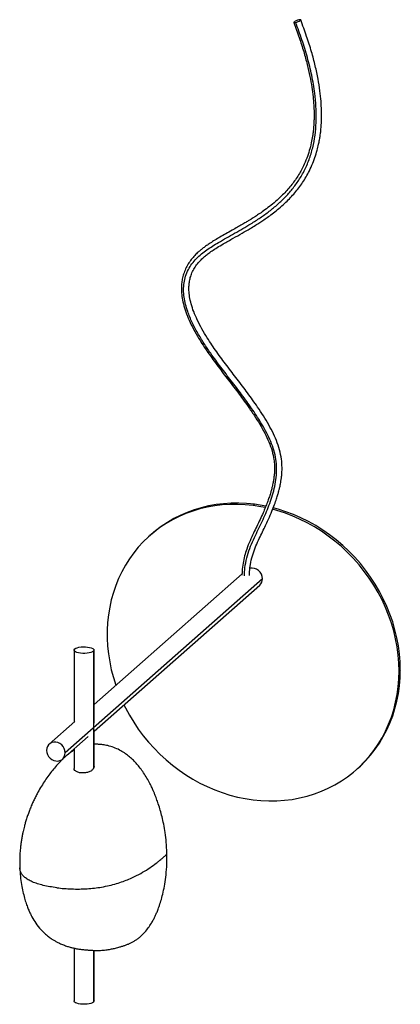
# Paper-space layout '_Dimétrica' of a CAD drawing. Header units: millimetres. Extents: x -188 to 117, y -283 to 506.
import ezdxf

# ---------------------------------------------------------------- set-up
doc = ezdxf.new("R2010")
doc.units = ezdxf.units.MM

psp = doc.layouts.new('_Dimétrica')

# ---------------------------------------------------------------- linework, layer by layer
at = {"color": 7, "linetype": 'Continuous', "lineweight": 25}
for p, q in [((0, 117.85), (-1.06, 116.92)), ((-82.68, 93.75), (-83.74, 92.81)), ((6.42, 58.27), (-151.62, -81.1)), ((-9.93, 62.06), (-128.47, -42.48)), ((-128.47, -63.82), (4.23, 53.22)), ((-144.47, 1.08), (-144.47, -56.59)), ((-128.99, 0.13), (-128.99, -93.82)), ((-128.47, -57.54), (-128.47, 1.08)), ((116.93, -14.73), (115.87, -15.67)), ((-143.76, -55.97), (-164.39, -74.16)), ((-128.47, -92.3), (-128.47, -62.87)), ((-153.81, -86.16), (-133.18, -67.97)), ((-144.47, -77.93), (-144.47, -93.62)), ((-128.51, -92.02), (-128.99, -93.82)), ((81.62, -94.69), (82.68, -93.75)), ((-144.47, -237.6), (-144.47, -279.88)), ((-128.99, -239.37), (-128.5, -239.46)), ((-128.99, -239.37), (-128.99, -280.82)), ((-128.47, -279.88), (-128.47, -239.46))]:
    psp.add_line(p, q, dxfattribs=at)
at = {"color": 7, "linetype": 'Continuous', "lineweight": 25, "flags": 128}
for points in [[(35.51, 505.69), (34.57, 505.4), (33.6, 505.03), (32.71, 504.61), (32.01, 504.21), (31.58, 503.87), (31.48, 503.63), (31.71, 503.52), (32.26, 503.55), (33.05, 503.73)], [(33.05, 503.73), (33.98, 504.02), (34.96, 504.39), (35.85, 504.81), (36.55, 505.21), (36.97, 505.55), (37.08, 505.79), (36.84, 505.9), (36.3, 505.87), (35.51, 505.69)], [(0, 117.85), (-6.22, 118.47), (-12.43, 118.75), (-18.6, 118.69), (-24.72, 118.3), (-30.76, 117.57), (-36.72, 116.51), (-42.58, 115.12), (-48.32, 113.41), (-53.91, 111.37), (-59.36, 109.01), (-64.64, 106.35), (-69.73, 103.39), (-74.63, 100.13), (-79.31, 96.59), (-82.68, 93.75)], [(-1.06, 116.92), (-7.28, 117.53), (-13.49, 117.81), (-19.66, 117.76), (-25.78, 117.37), (-31.82, 116.64), (-37.78, 115.58), (-43.64, 114.19), (-49.38, 112.47), (-54.97, 110.43), (-60.42, 108.08), (-65.7, 105.42), (-70.79, 102.45), (-75.69, 99.19), (-80.37, 95.65), (-84.83, 91.84), (-89.06, 87.76), (-93.03, 83.43), (-96.74, 78.86), (-100.18, 74.06), (-103.34, 69.06), (-106.21, 63.85), (-108.79, 58.46), (-111.05, 52.9), (-113.01, 47.19), (-114.65, 41.34), (-115.96, 35.38), (-116.95, 29.31), (-117.61, 23.15), (-117.95, 16.93), (-117.95, 10.65), (-117.61, 4.35), (-116.95, -1.98), (-115.96, -8.3), (-114.65, -14.59), (-113.01, -20.85), (-111.05, -27.06), (-111.04, -27.11)], [(8.76, 115.26), (5.27, 115.95), (-1.06, 116.92)], [(9.17, 116.33), (6.33, 116.88), (0, 117.85)], [(115.87, -15.67), (115.69, -9.26), (115.18, -2.84), (114.33, 3.59), (113.13, 10.01), (111.6, 16.4), (109.75, 22.73), (107.56, 29), (105.06, 35.18), (102.25, 41.25), (99.13, 47.2), (95.72, 53.01), (92.02, 58.66), (88.06, 64.13), (83.83, 69.42), (79.35, 74.49), (74.64, 79.35), (69.7, 83.97), (64.56, 88.34), (59.22, 92.45), (53.71, 96.29), (48.04, 99.84), (42.22, 103.09), (36.27, 106.04), (30.22, 108.68), (24.08, 110.99), (17.86, 112.98), (14.6, 113.88)], [(116.93, -14.73), (116.76, -8.33), (116.24, -1.9), (115.39, 4.53), (114.19, 10.95), (112.66, 17.33), (110.81, 23.67), (108.62, 29.94), (106.12, 36.11), (103.31, 42.19), (100.19, 48.14), (96.78, 53.94), (93.08, 59.59), (89.12, 65.07), (84.89, 70.35), (80.41, 75.43), (75.7, 80.28), (70.76, 84.91), (65.62, 89.28), (60.28, 93.39), (54.77, 97.22), (49.1, 100.77), (43.28, 104.03), (37.33, 106.98), (31.28, 109.61), (25.14, 111.93), (18.92, 113.92), (15.05, 114.98)], [(-128.99, 0.13), (-129.81, -0.4), (-130.96, -0.85), (-132.38, -1.21), (-134.02, -1.46), (-135.77, -1.58), (-137.56, -1.56), (-139.3, -1.42), (-140.89, -1.14), (-142.27, -0.76), (-143.35, -0.28), (-144.09, 0.26), (-144.44, 0.84), (-144.4, 1.44), (-143.95, 2.02)], [(-143.95, 2.02), (-143.14, 2.55), (-141.99, 3.01), (-140.56, 3.37), (-138.93, 3.62), (-137.17, 3.73), (-135.38, 3.72), (-133.64, 3.57), (-132.05, 3.3), (-130.68, 2.92), (-129.59, 2.44), (-128.86, 1.9), (-128.5, 1.31), (-128.55, 0.71), (-128.99, 0.13)], [(-1.06, -118.79), (5.27, -119.41), (11.58, -119.69), (17.86, -119.62), (24.08, -119.2), (30.22, -118.43), (36.27, -117.32), (42.22, -115.87), (48.04, -114.08), (53.71, -111.96), (59.22, -109.51), (64.56, -106.75), (69.7, -103.67), (74.64, -100.29), (79.35, -96.63), (83.83, -92.68), (88.06, -88.46), (92.02, -83.98), (95.72, -79.26), (99.13, -74.32), (102.25, -69.15), (105.06, -63.79), (107.56, -58.24), (109.75, -52.53), (111.6, -46.66), (113.13, -40.66), (114.33, -34.54), (115.18, -28.32), (115.69, -22.03), (115.87, -15.67)], [(82.68, -93.75), (84.89, -91.74), (89.12, -87.52), (93.08, -83.05), (96.78, -78.33), (100.19, -73.38), (103.31, -68.22), (106.12, -62.85), (108.62, -57.31), (110.81, -51.59), (112.66, -45.72), (114.19, -39.72), (115.39, -33.6), (116.24, -27.39), (116.76, -21.09), (116.93, -14.73)], [(-104.56, -42.73), (-103.34, -45.15), (-100.18, -50.96), (-96.74, -56.62), (-93.03, -62.12), (-89.06, -67.46), (-84.83, -72.6), (-80.37, -77.54), (-75.69, -82.26), (-70.79, -86.75), (-65.7, -91), (-60.42, -94.99), (-54.97, -98.72), (-49.38, -102.17), (-43.64, -105.33), (-37.78, -108.2), (-31.82, -110.76), (-25.78, -113.01), (-19.66, -114.94), (-13.49, -116.55), (-7.28, -117.84), (-1.06, -118.79)], [(-151.62, -81.1), (-151.8, -79.4), (-152.36, -77.74), (-153.25, -76.2), (-154.43, -74.85), (-155.85, -73.77), (-157.43, -73.02), (-159.1, -72.62), (-160.76, -72.6), (-162.35, -72.96), (-163.76, -73.68), (-164.95, -74.72), (-165.84, -76.04), (-166.39, -77.56), (-166.58, -79.22)], [(-166.58, -79.22), (-166.39, -80.92), (-165.84, -82.58), (-164.95, -84.13), (-163.76, -85.47), (-162.35, -86.55), (-160.76, -87.3), (-159.1, -87.7), (-157.43, -87.72), (-155.85, -87.37), (-154.43, -86.65), (-153.25, -85.6), (-152.36, -84.28), (-151.8, -82.76), (-151.62, -81.1)], [(-128.99, -280.82), (-129.81, -281.35), (-130.96, -281.81), (-132.38, -282.17), (-134.02, -282.42), (-135.77, -282.54), (-137.56, -282.52), (-139.3, -282.37), (-140.89, -282.1), (-142.27, -281.72), (-143.35, -281.24), (-144.09, -280.7), (-144.44, -280.11), (-144.47, -279.88)], [(-128.47, -279.88), (-128.55, -280.24), (-128.99, -280.82)]]:
    psp.add_lwpolyline(points, dxfattribs=at)
at = {"color": 7, "linetype": 'Continuous', "lineweight": 25}
for centre, radius, start, end in [((-2.07, 58.28), 8.49, 359.96519, 100.36434), ((-0.22, 58.15), 6.64, 312.04437, 1.09132)]:
    psp.add_arc(centre, radius, start, end, dxfattribs=at)
for points, knots in [([(-3.97, 60.96), (-3.95, 62), (-3.88, 64.88), (-3.22, 70.17), (-1.77, 76.57), (0.52, 83), (3.15, 88.93), (5.79, 94.43), (8.26, 99.51), (10.83, 104.93), (13.33, 110.53), (15.61, 116.16), (17.31, 120.87), (18.52, 124.64), (19.33, 127.47), (19.85, 129.46), (20.22, 131.02), (20.56, 132.54), (20.93, 134.39), (21.31, 136.57), (21.72, 139.45), (22.08, 143.13), (22.2, 147.56), (21.88, 153.13), (20.76, 159.7), (18.48, 167.1), (15.34, 174.4), (11.54, 181.6), (7.23, 188.72), (1.6, 197.24), (-5.41, 207.03), (-13.73, 218.01), (-22.13, 228.86), (-30.27, 239.8), (-36.94, 249.62), (-42.08, 258.19), (-45.75, 265.21), (-48.65, 271.91), (-50.73, 278.14), (-52, 283.84), (-52.49, 288.5), (-52.49, 292.38), (-52.17, 295.81), (-51.4, 299.5), (-50.07, 303.29), (-48.17, 306.99), (-45.72, 310.51), (-42.94, 313.62), (-40.06, 316.24), (-37.12, 318.57), (-33.77, 320.94), (-29.67, 323.58), (-24.01, 326.96), (-17.28, 330.75), (-10.06, 334.81), (-4.11, 338.25), (0.63, 341.13), (4.32, 343.48), (7.8, 345.78), (11.41, 348.3), (15.43, 351.28), (19.84, 354.83), (25.39, 359.74), (31.65, 366.18), (38.07, 374.39), (42.83, 382.24), (46.22, 389.36), (48.52, 395.3), (50.24, 400.91), (51.4, 405.69), (52.08, 409.13), (52.46, 411.41), (52.71, 413.07), (52.98, 415.05), (53.31, 417.96), (53.64, 422.01), (53.86, 427.23), (53.83, 433.54), (53.43, 440.91), (52.53, 449.3), (51.02, 458.74), (48.79, 469.18), (45.75, 480.59), (41.88, 492.94), (38.72, 501.39), (37.08, 505.79)], [0, 0, 0, 0, 0.005972, 0.016542, 0.029602, 0.042014, 0.053873, 0.065133, 0.075701, 0.085507, 0.099329, 0.111181, 0.121047, 0.128731, 0.1345, 0.138341, 0.140841, 0.143853, 0.147512, 0.151823, 0.156793, 0.164454, 0.173166, 0.182212, 0.196146, 0.210424, 0.224992, 0.239845, 0.255006, 0.270507, 0.295686, 0.320798, 0.345782, 0.370634, 0.395353, 0.410717, 0.425435, 0.438903, 0.451119, 0.462094, 0.471854, 0.477935, 0.484702, 0.492268, 0.500617, 0.509253, 0.518029, 0.527454, 0.535473, 0.542515, 0.550923, 0.561, 0.572759, 0.591672, 0.608721, 0.623848, 0.634011, 0.642879, 0.650794, 0.659728, 0.669999, 0.681614, 0.694582, 0.715573, 0.736844, 0.75837, 0.7714, 0.784505, 0.796635, 0.806358, 0.813668, 0.817352, 0.819935, 0.823545, 0.829134, 0.83711, 0.847246, 0.859536, 0.873568, 0.889623, 0.907693, 0.92777, 0.949848, 0.973926, 1, 1, 1, 1]), ([(31.48, 503.63), (32.98, 499.62), (35.87, 491.9), (39.46, 480.65), (42.33, 470.26), (44.5, 460.75), (46.04, 452.16), (47.05, 444.51), (47.62, 437.81), (47.85, 432.07), (47.84, 427.29), (47.7, 423.46), (47.5, 420.46), (47.27, 417.91), (46.98, 415.39), (46.47, 411.77), (45.56, 406.93), (44.04, 400.97), (41.96, 394.8), (39.01, 387.93), (34.89, 380.51), (29.32, 372.74), (23.59, 366.4), (18.14, 361.28), (13.39, 357.29), (8.72, 353.75), (4.55, 350.83), (1.38, 348.73), (-0.88, 347.29), (-2.63, 346.19), (-4.57, 345), (-7.04, 343.51), (-10.11, 341.71), (-13.81, 339.59), (-18.12, 337.16), (-22.78, 334.54), (-27.41, 331.9), (-31.61, 329.42), (-35.24, 327.14), (-38.31, 325.09), (-40.81, 323.28), (-43.04, 321.54), (-45.33, 319.58), (-47.93, 317.06), (-50.64, 313.94), (-53.15, 310.33), (-55.24, 306.43), (-56.8, 302.38), (-57.82, 298.35), (-58.36, 294.54), (-58.55, 290.36), (-58.29, 285.52), (-57.32, 279.75), (-55.57, 273.46), (-53.02, 266.74), (-49.68, 259.65), (-44.82, 250.89), (-38.29, 240.79), (-30.2, 229.57), (-21.76, 218.57), (-13.29, 207.56), (-6.09, 197.74), (-0.23, 189.2), (4.3, 182.08), (8.33, 174.98), (11.72, 167.88), (14.27, 160.78), (15.65, 154.49), (16.15, 149.12), (16.16, 144.75), (15.85, 140.8), (15.38, 137.43), (14.89, 134.72), (14.46, 132.73), (14.05, 131.03), (13.55, 129.09), (12.77, 126.36), (11.72, 123.08), (10.4, 119.38), (8.83, 115.34), (6.88, 110.76), (4.54, 105.61), (1.94, 100.2), (-0.83, 94.51), (-3.63, 88.53), (-6.09, 82.48), (-7.98, 76.42), (-9.22, 70.54), (-9.87, 65.32), (-9.95, 62.16), (-9.97, 61)], [0, 0, 0, 0, 0.023941, 0.046034, 0.066281, 0.084684, 0.101252, 0.115988, 0.128901, 0.139996, 0.149283, 0.156766, 0.162453, 0.166929, 0.171898, 0.177468, 0.18866, 0.201349, 0.214553, 0.228215, 0.24716, 0.266962, 0.287653, 0.300506, 0.313692, 0.326458, 0.337085, 0.34549, 0.350126, 0.353786, 0.358326, 0.364274, 0.371634, 0.380414, 0.390628, 0.402238, 0.413498, 0.42355, 0.432386, 0.439998, 0.446374, 0.451497, 0.457429, 0.464875, 0.473677, 0.482664, 0.49159, 0.500381, 0.50859, 0.516112, 0.522936, 0.532845, 0.543899, 0.5561, 0.569433, 0.583891, 0.599416, 0.624668, 0.649966, 0.675324, 0.700719, 0.726208, 0.742092, 0.757558, 0.77254, 0.787002, 0.800921, 0.814341, 0.823071, 0.831679, 0.839578, 0.846253, 0.851679, 0.855843, 0.858303, 0.862078, 0.867684, 0.875135, 0.882433, 0.890926, 0.900624, 0.911536, 0.923678, 0.934787, 0.946887, 0.960064, 0.970651, 0.981765, 0.993313, 1, 1, 1, 1]), ([(-7.99, 60.58), (-7.94, 62.06), (-7.83, 66.13), (-6.73, 72.91), (-4.6, 80.54), (-1.68, 87.72), (1.53, 94.47), (4.69, 100.96), (7.68, 107.33), (10.45, 113.74), (12.95, 120.29), (15.09, 127), (16.75, 133.92), (17.77, 141.03), (17.96, 148.33), (17.09, 155.69), (15.17, 162.92), (12.43, 169.88), (9.08, 176.62), (4.29, 184.93), (-2.15, 194.67), (-10.2, 205.81), (-18.54, 216.75), (-26.96, 227.64), (-34.3, 237.62), (-40.47, 246.73), (-45.5, 254.94), (-49.97, 263.43), (-53.2, 271.15), (-55.26, 277.95), (-56.41, 283.72), (-56.86, 289.52), (-56.49, 295.22), (-55.22, 300.71), (-53.07, 305.85), (-50.12, 310.53), (-46.56, 314.7), (-42.51, 318.37), (-38.13, 321.64), (-33.57, 324.64), (-26.17, 329.13), (-15.8, 334.87), (-4.52, 341.35), (4.7, 347.26), (11.95, 352.44), (18.84, 358.08), (25.27, 364.24), (31.13, 370.96), (36.46, 378.49), (41.08, 386.87), (44.8, 396.09), (47.45, 405.79), (49.07, 415.84), (49.71, 426.12), (49.48, 436.53), (48.35, 448.3), (46.1, 461.37), (42.58, 475.64), (38.24, 489.79), (34.78, 499.08), (33.05, 503.73)], [0, 0, 0, 0, 0.008548, 0.023364, 0.037964, 0.052106, 0.065838, 0.07917, 0.092659, 0.106265, 0.119936, 0.133901, 0.147896, 0.161919, 0.175966, 0.190011, 0.203794, 0.217581, 0.231376, 0.245177, 0.270285, 0.295413, 0.320551, 0.345708, 0.370879, 0.388505, 0.406139, 0.423777, 0.441424, 0.452526, 0.463633, 0.474747, 0.485863, 0.496982, 0.508302, 0.519618, 0.530932, 0.542239, 0.553538, 0.564828, 0.576114, 0.607131, 0.638125, 0.656569, 0.675006, 0.693439, 0.711866, 0.730288, 0.748705, 0.768793, 0.788879, 0.808967, 0.829059, 0.849155, 0.869258, 0.889365, 0.917014, 0.94467, 0.972333, 1, 1, 1, 1]), ([(-70.1, -161.08), (-70.23, -158.28), (-70.48, -152.96), (-71.41, -145.35), (-72.58, -138.56), (-73.91, -132.6), (-75.36, -127.15), (-76.85, -122.36), (-78.16, -118.62), (-79.1, -116.15), (-79.68, -114.69), (-80.3, -113.18), (-81.16, -111.17), (-82.51, -108.22), (-84.38, -104.48), (-86.73, -100.32), (-89.39, -96.22), (-92.08, -92.58), (-94.82, -89.35), (-97.67, -86.43), (-100.79, -83.68), (-104.26, -81.12), (-108.22, -78.77), (-112.69, -76.77), (-117.16, -75.42), (-121.27, -74.66), (-124.69, -74.35), (-127.04, -74.28), (-128.25, -74.36), (-128.47, -74.38)], [0, 0, 0, 0, 0.07623, 0.144875, 0.206173, 0.26016, 0.306805, 0.354921, 0.391838, 0.410254, 0.423719, 0.432831, 0.452555, 0.480552, 0.516796, 0.560661, 0.603248, 0.641634, 0.675864, 0.710634, 0.744632, 0.780954, 0.819647, 0.861037, 0.905094, 0.938744, 0.968539, 0.9941, 1, 1, 1, 1]), ([(-144.47, -79.09), (-144.65, -79.19), (-145.51, -79.68), (-147.14, -80.75), (-149.38, -82.39), (-151.56, -84.22), (-153.37, -85.9), (-154.72, -87.24), (-156.78, -89.36), (-159.35, -92.29), (-162.49, -96.07), (-165.57, -100.1), (-168.53, -104.41), (-171.41, -109.02), (-173.83, -113.31), (-175.79, -117.15), (-177.33, -120.37), (-178.81, -123.73), (-180.17, -127.1), (-181.44, -130.52), (-182.56, -133.86), (-183.52, -137.01), (-184.26, -139.68), (-184.84, -141.95), (-185.37, -144.17), (-185.93, -146.78), (-186.48, -149.72), (-186.91, -152.4), (-187.19, -154.44), (-187.38, -156.03), (-187.59, -157.94), (-187.82, -160.58), (-188.02, -164.09), (-188.13, -168.42), (-188.04, -171.59), (-187.99, -173.31)], [0, 0, 0, 0, 0.005331, 0.026409, 0.052148, 0.079325, 0.10211, 0.116789, 0.130902, 0.187478, 0.239641, 0.289814, 0.340679, 0.393783, 0.448716, 0.482062, 0.515348, 0.548065, 0.583182, 0.614457, 0.646561, 0.677541, 0.701872, 0.720231, 0.73959, 0.762157, 0.790599, 0.81861, 0.833637, 0.84497, 0.860831, 0.88458, 0.915921, 0.954553, 1, 1, 1, 1]), ([(-128.99, -93.82), (-129.46, -94.4), (-130.4, -95.56), (-133.04, -96.74), (-135.66, -97.24), (-137.78, -97.3), (-139.32, -97.19), (-140.75, -96.93), (-142.44, -96.38), (-143.9, -95.36), (-144.64, -94.28), (-144.45, -93.65), (-144.44, -93.61)], [0, 0, 0, 0, 0.141935, 0.283715, 0.424737, 0.495685, 0.566487, 0.637325, 0.708276, 0.849323, 0.990984, 1, 1, 1, 1]), ([(-158.3, -189.21), (-156.36, -189.43), (-152.47, -189.86), (-146.39, -190.2), (-140.23, -190.28), (-134.11, -190.04), (-128.17, -189.5), (-122.15, -188.63), (-116.2, -187.42), (-110.45, -185.88), (-105.21, -184.15), (-100.43, -182.27), (-95.08, -179.85), (-89.42, -176.84), (-83.68, -173.21), (-79.37, -170.11), (-76.24, -167.59), (-73.92, -165.7), (-72.03, -164.09), (-70.71, -162.74), (-70.12, -161.83), (-70.17, -161.27), (-70.18, -161.08)], [0, 0, 0, 0, 0.044729, 0.089495, 0.134252, 0.178974, 0.223618, 0.268303, 0.321971, 0.375561, 0.429218, 0.482913, 0.536583, 0.626218, 0.715779, 0.805247, 0.85018, 0.894449, 0.939493, 0.963468, 0.987493, 1, 1, 1, 1]), ([(-128.47, -239.49), (-127.7, -239.49), (-125.55, -239.5), (-122.08, -239.31), (-118.13, -238.89), (-114.45, -238.27), (-111.26, -237.58), (-108.23, -236.76), (-105.59, -235.95), (-103.37, -235.21), (-101.16, -234.35), (-98.99, -233.37), (-96.83, -232.21), (-94.67, -230.86), (-92.58, -229.32), (-90.23, -227.3), (-87.61, -224.64), (-84.94, -221.31), (-82.75, -218.02), (-81.05, -215.05), (-79.75, -212.5), (-78.57, -209.94), (-77.32, -206.91), (-75.93, -203.09), (-74.45, -198.28), (-73.01, -192.6), (-71.7, -186.02), (-70.68, -178.52), (-70.03, -170.12), (-70.08, -164.16), (-70.1, -161.06)], [0, 0, 0, 0, 0.022375, 0.062818, 0.107829, 0.150623, 0.191139, 0.233284, 0.261093, 0.286924, 0.308793, 0.327517, 0.345584, 0.36446, 0.385112, 0.407691, 0.440414, 0.476189, 0.51201, 0.537254, 0.561084, 0.583601, 0.609086, 0.64463, 0.686995, 0.736163, 0.792175, 0.854883, 0.924194, 1, 1, 1, 1]), ([(-187.99, -173.31), (-187.85, -175.63), (-187.58, -180.06), (-186.7, -186.44), (-185.59, -192.17), (-184.31, -197.24), (-182.95, -201.67), (-181.58, -205.46), (-180.24, -208.62), (-178.5, -212.24), (-176.01, -216.6), (-172.69, -221.09), (-169.16, -224.86), (-166.01, -227.61), (-163.18, -229.69), (-160.73, -231.24), (-158.5, -232.49), (-155.97, -233.75), (-153.03, -235.01), (-149.98, -236.1), (-147.17, -236.93), (-144.98, -237.5), (-143.72, -237.76), (-143.27, -237.85)], [0, 0, 0, 0, 0.081172, 0.154365, 0.219941, 0.278664, 0.330582, 0.37562, 0.414013, 0.446177, 0.512041, 0.586927, 0.640355, 0.692076, 0.73816, 0.769677, 0.797334, 0.832193, 0.874936, 0.91661, 0.951855, 0.982844, 1, 1, 1, 1]), ([(-158.3, -189.21), (-160.19, -188.95), (-163.96, -188.41), (-169.21, -187.33), (-173.98, -186.03), (-178.09, -184.5), (-181.48, -182.78), (-184.26, -180.8), (-186.33, -178.58), (-187.54, -176.16), (-188.01, -174.39), (-187.95, -173.43), (-187.95, -173.3)], [0, 0, 0, 0, 0.102154, 0.204339, 0.306457, 0.408507, 0.510378, 0.612341, 0.734804, 0.857086, 0.97952, 1, 1, 1, 1]), ([(-143.27, -237.86), (-143.19, -237.88), (-142.87, -237.95), (-142.02, -238.11), (-140.77, -238.31), (-139.31, -238.5), (-137.75, -238.68), (-136.15, -238.84), (-134.55, -238.98), (-132.57, -239.13), (-130.37, -239.26), (-129.45, -239.33), (-128.99, -239.37)], [0, 0, 0, 0, 0.02792, 0.115652, 0.204932, 0.293081, 0.381068, 0.470123, 0.557646, 0.64714, 0.823337, 1, 1, 1, 1])]:
    psp.add_open_spline(points, degree=3, knots=knots, dxfattribs=at)

doc.saveas('drawing.dxf')
